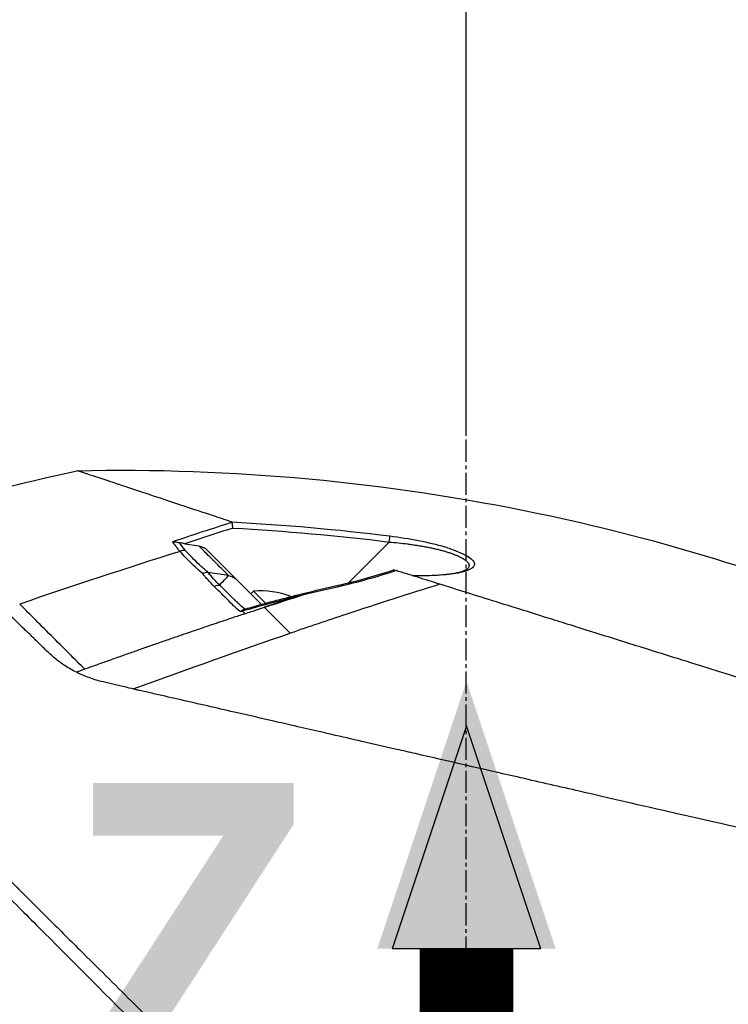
# Model space of a CAD drawing. Header units: millimetres. Extents: x 0 to 5219, y 0 to 2970.
# Tile 50 of 233: x 2013 to 2068, y 984 to 1060. Entities that reach past the tile are written whole.
import ezdxf

# ---------------------------------------------------------------- set-up
doc = ezdxf.new("R2010")
doc.units = ezdxf.units.MM
doc.header["$LTSCALE"] = 0.2
doc.linetypes.add('CENTER2', pattern=[1.125, 0.75, -0.125, 0.125, -0.125])
doc.layers.add('02_Center Line', color=1, linetype='CENTER2')
doc.layers.add('12_Before Rev.Num.', color=5, linetype='Continuous')
doc.styles.add('Rainbow-5.0 Style', font='malgunsl.ttf')
doc.dimstyles.new('Rainbow-5.0 Style', dxfattribs={"dimtxt": 4, "dimasz": 2.5, "dimexe": 1, "dimexo": 1, "dimgap": 1, "dimtad": 1, "dimdsep": 46, "dimtxsty": 'Rainbow-5.0 Style', "dimcen": 0, "dimclrd": 251, "dimclre": 251, "dimclrt": 7, "dimazin": 3, "dimtp": 0.1, "dimtm": 0.1, "dimtfac": 0.61, "dimtmove": 0, "dimatfit": 3, "dimfxl": 1, "dimlwd": -1, "dimlwe": -1, "dimarcsym": 1})
doc.dimstyles.new('Rainbow-5.0 Style$0', dxfattribs={"dimtxt": 4, "dimasz": 3, "dimexe": 2, "dimexo": 1, "dimgap": 0.8, "dimtad": 1, "dimzin": 9, "dimdsep": 46, "dimtxsty": 'Rainbow-5.0 Style', "dimcen": 0, "dimclrd": 251, "dimclre": 251, "dimclrt": 256, "dimadec": 1, "dimazin": 0, "dimtp": 0.1, "dimtm": 0.1, "dimtfac": 0.61, "dimtmove": 0, "dimatfit": 3, "dimfxl": 1, "dimlwd": -1, "dimlwe": -1, "dimarcsym": 1})

# ---------------------------------------------------------------- blocks, each defined once
blk = doc.blocks.new('A$C7b354fd2')
for p, q in [((-9.041, 275.611), (-5.907, 278.745)), ((-21.588, 278.618), (-20.487, 278.463)), ((-21.423, 277.954), (-21.423, 277.954)), ((-20.493, 278.421), (-20.493, 278.421)), ((-19.926, 278.168), (-17.68, 275.921)), ((-20.006, 276.573), (-20.006, 276.573)), ((-19.85, 276.444), (-18.229, 276.191)), ((-15.718, 273.96), (-17.68, 275.921)), ((-18.791, 275.593), (-18.79, 275.593)), ((-16.325, 274.974), (-16.529, 274.77)), ((-16.325, 274.974), (-15.398, 274.048)), ((-9.191, 275.461), (-9.191, 275.461)), ((-2.166, 275.463), (-2.164, 275.462)), ((-16.578, 273.381), (-16.578, 273.381)), ((-15.932, 273.597), (-15.932, 273.597)), ((-15.496, 273.737), (-15.496, 273.737)), ((-15.496, 273.737), (-15.474, 273.715)), ((-18.42, 272.768), (-18.42, 272.768)), ((-28.186, 268.097), (-28.186, 268.098))]:
    blk.add_line(p, q)
for start, end in [(68.0487, 95.39807), (66.36072, 66.36447)]:
    blk.add_arc((-15.751, 268.901), 6.1, start, end)
for centre, major_axis, ratio, start_param, end_param in [((-460.406, -1338.721), (601.573, 1620.944), 0.336673, 0.257981, 0.264677), ((93.567, -68.42), (258.621, -258.621), 0.99863, 2.665433, 2.676035), ((2.849, 276.579), (26.125, -4.849), 0.314226, 3.444314, 3.523202), ((-5.925, 278.727), (0.062, 0.496), 0.032142, 4.753727, 6.070274), ((116.539, -164.868), (438.853, 150.805), 1, 1.542896, 1.570796), ((-21.703, 277.184), (0.743, 0.669), 0.856563, 0.762588, 1.196094), ((-21.004, 277.831), (0.354, 0.354), 0.494925, 4.249897, 4.250389), ((-20.75, 276.163), (0.354, 0.353), 0.8583, 0.475879, 0.483718), ((-20.033, 275.445), (0.354, 0.354), 0.837809, 0.504727, 0.50478), ((-20.033, 275.445), (-0.354, -0.354), 0.258819, 3.675072, 3.675126), ((-18.69, 274.103), (0.354, 0.354), 0.258819, 0.582876, 0.584572), ((-17.046, 273.064), (-0.136, 0.481), 0.049889, 0.339819, 0.663073), ((-26.825, 282.573), (11.394, -11.076), 0.020818, 0.548769, 0.580072), ((6.808, 207.333), (197.675, 65.917), 0.336309, 1.641508, 1.644817)]:
    blk.add_ellipse(centre, major_axis=major_axis, ratio=ratio, start_param=start_param, end_param=end_param)
for points in [[(-42.835, 280.967), (-38.542, 282.173), (-34.212, 283.257), (-29.857, 284.217)], [(-18.019, 280.291), (-13.96, 280.069), (-9.907, 279.719), (-5.861, 279.211)], [(-17.904, 279.814), (-13.898, 279.593), (-9.898, 279.246), (-5.907, 278.745)], [(-22.051, 278.705), (-21.905, 278.507), (-21.742, 278.308), (-21.562, 278.107)], [(-20.251, 276.329), (-20.111, 276.402), (-19.973, 276.436), (-19.851, 276.443)], [(-9.818, 275.43), (-8.387, 275.746), (-6.965, 276.156), (-5.58, 276.604)], [(-5.571, 276.605), (-5.574, 276.605), (-5.577, 276.605), (-5.58, 276.604)], [(0.063, 276.675), (0.063, 276.675), (0.063, 276.675), (0.063, 276.675)], [(-18.935, 275.449), (-18.771, 275.61), (-18.538, 275.85), (-18.233, 276.165)], [(-18.233, 276.165), (-18.233, 276.165), (-18.236, 276.168), (-18.243, 276.175)], [(-18.233, 276.165), (-18.042, 276.135), (-17.858, 276.046), (-17.68, 275.921)], [(-12.51, 274.798), (-11.616, 275.018), (-10.719, 275.228), (-9.82, 275.427)], [(-9.808, 275.319), (-10.707, 275.12), (-11.603, 274.91), (-12.497, 274.689)], [(-9.808, 275.319), (-9.819, 275.388), (-9.823, 275.426), (-9.818, 275.428)], [(-17.018, 273.593), (-15.702, 273.972), (-14.38, 274.33), (-13.053, 274.665)], [(-13.04, 274.556), (-13.859, 274.286), (-14.678, 274.013), (-15.496, 273.737)], [(-12.497, 274.689), (-13.496, 274.371), (-14.49, 274.047), (-15.474, 273.715)], [(-13.052, 274.663), (-13.057, 274.661), (-13.053, 274.624), (-13.04, 274.556)], [(-13.052, 274.663), (-12.872, 274.709), (-12.691, 274.754), (-12.51, 274.798)], [(-13.052, 274.663), (-13.052, 274.663), (-13.052, 274.663), (-13.052, 274.663)], [(-12.511, 274.802), (-12.511, 274.802), (-12.511, 274.802), (-12.511, 274.802)], [(-17.168, 273.439), (-17.223, 273.422), (-17.279, 273.406), (-17.335, 273.389)], [(-17.018, 273.593), (-17.1, 273.569), (-17.153, 273.535), (-17.182, 273.515)], [(-13.51, 271.751), (-14.184, 272.426), (-14.84, 273.081), (-15.474, 273.715)], [(-25.563, 267.478), (-21.32, 269.029), (-17.302, 270.454), (-13.51, 271.751)]]:
    blk.add_open_spline(points, degree=3)
for points, knots in [([(-29.857, 284.217), (-18.014, 284.473), (-6.065, 283.367), (14.131, 279.14), (22.611, 276.602), (30.788, 273.381)], [0, 0, 0, 0, 3.553813, 3.553813, 6.190294, 6.190294, 6.190294, 6.190294]), ([(-18.019, 280.291), (-18.071, 280.308), (-18.528, 280.459), (-19.329, 280.725), (-19.887, 280.909), (-20.608, 281.149), (-21.441, 281.424), (-21.622, 281.484), (-21.8, 281.543), (-21.973, 281.601), (-22.827, 281.884), (-23.586, 282.135), (-24.261, 282.36), (-24.278, 282.365), (-24.295, 282.371), (-24.312, 282.377), (-24.993, 282.603), (-25.615, 282.81), (-26.177, 282.996), (-26.33, 283.047), (-26.478, 283.096), (-26.622, 283.144), (-26.626, 283.146), (-26.987, 283.265), (-27.556, 283.454), (-27.607, 283.471), (-27.658, 283.488), (-27.71, 283.505), (-27.913, 283.572), (-28.125, 283.643), (-28.335, 283.712), (-28.577, 283.793), (-28.739, 283.846), (-28.849, 283.883), (-28.964, 283.921), (-29.023, 283.941), (-29.038, 283.946), (-29.12, 283.973), (-29.198, 283.998), (-29.269, 284.022), (-29.372, 284.056), (-29.462, 284.085), (-29.541, 284.111), (-29.552, 284.114), (-29.567, 284.119), (-29.585, 284.126), (-29.638, 284.143), (-29.721, 284.171), (-29.785, 284.193), (-29.796, 284.196), (-29.807, 284.2), (-29.816, 284.203), (-29.825, 284.206), (-29.832, 284.209), (-29.838, 284.211), (-29.85, 284.215), (-29.856, 284.217), (-29.857, 284.217), (-29.857, 284.217), (-29.857, 284.217), (-29.857, 284.217)], [0, 0, 0, 0, 0.0491532, 0.0491532, 0.0491532, 0.0833333, 0.0833333, 0.0833333, 0.0971125, 0.0971125, 0.0971125, 0.1649409, 0.1649409, 0.1649409, 0.1666667, 0.1666667, 0.1666667, 0.23215, 0.23215, 0.23215, 0.25, 0.25, 0.25, 0.2916667, 0.2916667, 0.2916667, 0.3001192, 0.3001192, 0.3001192, 0.3333333, 0.3333333, 0.3333333, 0.3565948, 0.3565948, 0.3565948, 0.3809524, 0.3809524, 0.3809524, 0.4004648, 0.4004648, 0.4004648, 0.4285714, 0.4285714, 0.4285714, 0.4393599, 0.4393599, 0.4393599, 0.4706594, 0.4706594, 0.4706594, 0.4761905, 0.4761905, 0.4761905, 0.4847596, 0.4847596, 0.4847596, 0.5017347, 0.5017347, 0.5017347, 0.5026262, 0.5026262, 0.5026262, 0.5026262]), ([(-18.019, 280.291), (-18.006, 280.286), (-17.994, 280.281), (-17.979, 280.268), (-17.974, 280.262), (-17.972, 280.253)], [0.00000003, 0.00000003, 0.00000003, 0.00000003, 0.00636331, 0.00636331, 0.01211247, 0.01211247, 0.01211247, 0.01211247]), ([(-17.904, 279.814), (-17.904, 279.815), (-17.904, 279.816), (-17.91, 279.861), (-17.916, 279.905), (-17.928, 279.993), (-17.934, 280.035), (-17.946, 280.113), (-17.952, 280.149), (-17.963, 280.209), (-17.968, 280.234), (-17.972, 280.253)], [-0.05578122, -0.05578122, -0.05578122, -0.05578122, -0.05549131, -0.05549131, -0.04204343, -0.04204343, -0.0278857, -0.0278857, -0.01375246, -0.01375246, -0.00000001, -0.00000001, -0.00000001, -0.00000001]), ([(-22.543, 278.759), (-22.542, 278.759), (-22.54, 278.759), (-22.461, 278.762), (-22.381, 278.759), (-22.218, 278.741), (-22.134, 278.726), (-22.051, 278.705)], [-0.05331463, -0.05331463, -0.05331463, -0.05331463, -0.05288999, -0.05288999, -0.02663491, -0.02663491, 0, 0, 0, 0]), ([(-21.588, 278.618), (-21.671, 278.629), (-21.756, 278.643), (-21.91, 278.672), (-21.982, 278.687), (-22.051, 278.705)], [0.00000001, 0.00000001, 0.00000001, 0.00000001, 0.02523633, 0.02523633, 0.04713053, 0.04713053, 0.04713053, 0.04713053]), ([(-5.907, 278.745), (-5.674, 278.726), (-5.207, 278.682), (-4.627, 278.614), (-4.168, 278.552), (-3.826, 278.502), (-3.489, 278.447), (-3.159, 278.389), (-2.835, 278.326), (-2.519, 278.259), (-2.264, 278.2), (-2.065, 278.151), (-1.921, 278.113), (-1.781, 278.076), (-1.645, 278.037), (-1.508, 277.996), (-1.37, 277.952), (-1.233, 277.907), (-1.09, 277.856), (-0.948, 277.803), (-0.776, 277.735), (-0.606, 277.661), (-0.464, 277.592), (-0.366, 277.541), (-0.262, 277.484), (-0.159, 277.421), (-0.061, 277.352), (0.01, 277.295), (0.071, 277.238), (0.119, 277.184), (0.154, 277.135), (0.179, 277.092), (0.193, 277.059), (0.2, 277.035), (0.205, 277.016), (0.209, 276.996), (0.212, 276.966), (0.211, 276.929), (0.204, 276.885), (0.185, 276.827), (0.144, 276.757), (0.094, 276.703), (0.064, 276.676), (0.063, 276.675)], [0, 0, 0, 0, 0.0700871, 0.1404215, 0.175582, 0.2106885, 0.2457671, 0.2807419, 0.3156096, 0.3503788, 0.3850713, 0.4024014, 0.4197269, 0.4360429, 0.4528758, 0.4702208, 0.4880743, 0.5064337, 0.5252974, 0.5476855, 0.5681597, 0.6034066, 0.6311085, 0.6446829, 0.6598422, 0.6948791, 0.7147592, 0.7362139, 0.7584362, 0.7787374, 0.7971278, 0.8136128, 0.828194, 0.8347708, 0.840871, 0.8495558, 0.8582417, 0.8756192, 0.8930105, 0.9104198, 0.9452952, 0.9802552, 0.9812484, 0.9812484, 0.9812484, 0.9812484]), ([(-5.861, 279.211), (-5.099, 279.115), (-4.368, 278.999), (-3.662, 278.86), (-2.932, 278.716), (-2.265, 278.555), (-1.658, 278.373), (-1.351, 278.281), (-1.067, 278.184), (-0.803, 278.082), (-0.542, 277.98), (-0.312, 277.877), (-0.113, 277.772), (0.087, 277.666), (0.249, 277.561), (0.37, 277.459), (0.495, 277.354), (0.574, 277.254), (0.606, 277.159), (0.638, 277.066), (0.627, 276.976), (0.573, 276.891), (0.522, 276.81), (0.433, 276.733), (0.303, 276.662), (0.181, 276.594), (0.024, 276.531), (-0.167, 276.475), (-0.351, 276.421), (-0.563, 276.373), (-0.803, 276.333), (-1.256, 276.257), (-1.798, 276.204), (-2.431, 276.176), (-2.94, 276.153), (-3.497, 276.147), (-4.102, 276.159)], [0, 0, 0, 0, 0.125, 0.125, 0.125, 0.25, 0.25, 0.25, 0.3125, 0.3125, 0.3125, 0.375, 0.375, 0.375, 0.4375, 0.4375, 0.4375, 0.5, 0.5, 0.5, 0.5625, 0.5625, 0.5625, 0.625, 0.625, 0.625, 0.6875, 0.6875, 0.6875, 0.75, 0.75, 0.75, 0.875, 0.875, 0.875, 0.982856, 0.982856, 0.982856, 0.982856]), ([(-20.251, 276.329), (-20.715, 276.726), (-21.15, 277.148), (-21.526, 277.543), (-21.685, 277.709), (-21.833, 277.87), (-21.965, 278.021)], [0, 0, 0, 0, 0.7037836, 0.7037836, 0.7037836, 1, 1, 1, 1]), ([(-19.859, 276.45), (-20.066, 276.626), (-20.473, 276.994), (-21.045, 277.549), (-21.396, 277.921), (-21.562, 278.107)], [0.0018671, 0.0018671, 0.0018671, 0.0018671, 0.1455655, 0.2911132, 0.436691, 0.436691, 0.436691, 0.436691]), ([(-18.265, 276.197), (-18.294, 276.225), (-18.341, 276.272), (-18.406, 276.337), (-18.592, 276.522), (-18.928, 276.857), (-19.394, 277.321), (-19.452, 277.379), (-19.507, 277.434), (-19.56, 277.487), (-19.901, 277.827), (-20.141, 278.068), (-20.294, 278.221), (-20.407, 278.334), (-20.473, 278.4), (-20.492, 278.42)], [-0.9173114, -0.9173114, -0.9173114, -0.9173114, -0.8087165, -0.8087165, -0.8087165, -0.5, -0.5, -0.5, -0.459096, -0.459096, -0.459096, -0.1967319, -0.1967319, -0.1967319, -0.0034173, -0.0034173, -0.0034173, -0.0034173]), ([(-19.926, 278.168), (-20.013, 278.23), (-20.107, 278.288), (-20.304, 278.378), (-20.385, 278.4), (-20.443, 278.412)], [-0.027926, -0.027926, -0.027926, -0.027926, -0.01670544, -0.01670544, -0.00525367, -0.00525367, -0.00525367, -0.00525367]), ([(-18.938, 275.452), (-19.078, 275.59), (-19.31, 275.83), (-19.611, 276.168), (-19.686, 276.254), (-19.767, 276.346), (-19.851, 276.443)], [0.0054181, 0.0054181, 0.0054181, 0.0054181, 0.7995408, 0.7995408, 0.7995408, 1, 1, 1, 1]), ([(-5.377, 276.554), (-6.155, 276.3), (-6.89, 276.076), (-7.573, 275.884), (-8.34, 275.667), (-9.088, 275.478), (-9.808, 275.319)], [0, 0, 0, 0, 0.5, 0.5, 0.5, 1, 1, 1, 1]), ([(-5.571, 276.605), (-5.565, 276.605), (-5.556, 276.603), (-5.531, 276.598), (-5.516, 276.594), (-5.464, 276.58), (-5.422, 276.568), (-5.377, 276.554)], [-0.03323474, -0.03323474, -0.03323474, -0.03323474, -0.02493702, -0.02493702, -0.016586, -0.016586, -0.00000027, -0.00000027, -0.00000027, -0.00000027]), ([(-2.023, 275.508), (-2.594, 275.687), (-3.16, 275.865), (-4.278, 276.214), (-4.831, 276.386), (-5.377, 276.554)], [-0.4021179, -0.4021179, -0.4021179, -0.4021179, -0.2010493, -0.2010493, -0.000001, -0.000001, -0.000001, -0.000001]), ([(-4.183, 276.184), (-3.327, 276.167), (-2.515, 276.186), (-1.477, 276.275), (-1.156, 276.316), (-0.651, 276.407), (-0.451, 276.455), (-0.096, 276.571), (0.035, 276.649), (0.064, 276.675)], [0.0340098, 0.0340098, 0.0340098, 0.0340098, 0.3151369, 0.3151369, 0.4567925, 0.4567925, 0.5723588, 0.5723588, 0.7157852, 0.7157852, 0.7157852, 0.7157852]), ([(-19.347, 275.342), (-19.507, 275.506), (-19.662, 275.671), (-19.81, 275.836), (-19.885, 275.918), (-19.958, 276.001), (-20.03, 276.084), (-20.048, 276.104), (-20.084, 276.146), (-20.138, 276.208), (-20.182, 276.26), (-20.22, 276.3), (-20.251, 276.329)], [0, 0, 0, 0, 0.5, 0.5, 0.5, 0.75, 0.75, 0.75, 0.875, 0.875, 0.875, 1, 1, 1, 1]), ([(-57.448, 275.436), (-57.45, 275.439), (-57.414, 275.402), (-57.34, 275.327), (-57.303, 275.289), (-57.256, 275.242), (-57.201, 275.186), (-57.145, 275.13), (-57.08, 275.064), (-57.007, 274.989), (-56.859, 274.84), (-56.676, 274.654), (-56.458, 274.433), (-56.349, 274.322), (-56.231, 274.203), (-56.105, 274.074), (-55.978, 273.946), (-55.844, 273.81), (-55.701, 273.665), (-55.696, 273.661), (-55.692, 273.656), (-55.688, 273.652), (-55.4, 273.36), (-55.077, 273.033), (-54.721, 272.672), (-54.543, 272.492), (-54.356, 272.303), (-54.163, 272.106), (-53.969, 271.91), (-53.767, 271.706), (-53.558, 271.494), (-53.141, 271.071), (-52.693, 270.618), (-52.218, 270.137), (-51.757, 269.67), (-51.27, 269.178), (-50.76, 268.662), (-50.743, 268.645), (-50.727, 268.628), (-50.71, 268.611), (-49.667, 267.556), (-48.526, 266.402), (-47.302, 265.166), (-46.691, 264.549), (-46.059, 263.911), (-45.408, 263.255), (-44.756, 262.598), (-44.085, 261.922), (-43.397, 261.23), (-42.704, 260.533), (-41.994, 259.819), (-41.267, 259.088), (-40.541, 258.357), (-39.798, 257.61), (-39.042, 256.848), (-38.286, 256.087), (-37.517, 255.313), (-36.734, 254.526), (-35.951, 253.74), (-35.154, 252.941), (-34.346, 252.133), (-34.29, 252.077), (-34.234, 252.021), (-34.178, 251.965), (-33.419, 251.207), (-32.65, 250.442), (-31.873, 249.67), (-31.04, 248.843), (-30.197, 248.005), (-29.345, 247.158), (-28.065, 245.888), (-26.764, 244.596), (-25.441, 243.283), (-25.001, 242.847), (-24.56, 242.408), (-24.116, 241.968), (-23.892, 241.745), (-23.667, 241.522), (-23.442, 241.299), (-22.771, 240.634), (-22.096, 239.965), (-21.418, 239.292), (-20.061, 237.946), (-18.689, 236.586), (-17.303, 235.212), (-15.917, 233.838), (-14.516, 232.449), (-13.101, 231.048), (-13.014, 230.961), (-12.927, 230.875), (-12.84, 230.789), (-9.146, 227.129), (-5.376, 223.398), (-1.565, 219.626), (-1.471, 219.533), (-1.377, 219.44), (-1.283, 219.347), (-0.323, 218.396), (0.641, 217.444), (1.61, 216.487), (2.58, 215.53), (3.555, 214.569), (4.529, 213.609), (6.477, 211.689), (8.423, 209.772), (10.364, 207.855), (10.447, 207.773), (10.53, 207.69), (10.614, 207.608), (12.57, 205.675), (14.522, 203.745), (16.472, 201.814), (17.446, 200.849), (18.42, 199.883), (19.392, 198.918), (20.364, 197.953), (21.334, 196.987), (22.299, 196.026), (22.359, 195.966), (22.42, 195.906), (22.48, 195.845), (24.404, 193.927), (26.317, 192.02), (28.215, 190.126), (29.165, 189.179), (30.11, 188.236), (31.051, 187.297), (31.992, 186.357), (32.927, 185.423), (33.858, 184.493), (33.904, 184.447), (33.95, 184.401), (33.997, 184.354), (35.877, 182.476), (37.739, 180.613), (39.572, 178.778), (41.405, 176.943), (43.209, 175.135), (44.981, 173.357), (45.868, 172.468), (46.746, 171.586), (47.618, 170.711), (48.489, 169.837), (49.353, 168.969), (50.206, 168.111), (51.059, 167.254), (51.902, 166.406), (52.734, 165.569), (53.566, 164.732), (54.386, 163.906), (55.195, 163.092), (55.213, 163.073), (55.231, 163.055), (55.25, 163.037), (56.059, 162.221), (56.857, 161.417), (57.643, 160.624), (58.429, 159.831), (59.204, 159.05), (59.963, 158.284), (60.722, 157.518), (61.465, 156.766), (62.193, 156.031), (63.647, 154.561), (65.037, 153.155), (66.355, 151.821), (66.684, 151.487), (67.009, 151.158), (67.329, 150.834), (67.649, 150.511), (67.963, 150.192), (68.272, 149.879), (69.507, 148.628), (70.657, 147.461), (71.713, 146.39), (71.715, 146.387), (71.718, 146.385), (71.72, 146.382), (72.248, 145.847), (72.749, 145.337), (73.223, 144.856), (73.697, 144.375), (74.142, 143.922), (74.559, 143.499), (74.976, 143.075), (75.363, 142.681), (75.718, 142.32), (76.073, 141.96), (76.395, 141.632), (76.682, 141.34), (76.97, 141.047), (77.224, 140.787), (77.444, 140.564), (77.554, 140.452), (77.655, 140.349), (77.747, 140.255), (77.839, 140.162), (77.921, 140.077), (77.995, 140.002), (78.143, 139.852), (78.254, 139.738), (78.328, 139.663), (78.402, 139.587), (78.439, 139.55), (78.436, 139.552)], [0, 0, 0, 0, 0.0041991, 0.0041991, 0.0041991, 0.0062987, 0.0062987, 0.0062987, 0.0083983, 0.0083983, 0.0083983, 0.0125974, 0.0125974, 0.0125974, 0.014697, 0.014697, 0.014697, 0.0167965, 0.0167965, 0.0167965, 0.0168599, 0.0168599, 0.0168599, 0.0210764, 0.0210764, 0.0210764, 0.0231847, 0.0231847, 0.0231847, 0.025293, 0.025293, 0.025293, 0.0295096, 0.0295096, 0.0295096, 0.0335924, 0.0335924, 0.0335924, 0.0337261, 0.0337261, 0.0337261, 0.0420526, 0.0420526, 0.0420526, 0.0462159, 0.0462159, 0.0462159, 0.0503791, 0.0503791, 0.0503791, 0.0545745, 0.0545745, 0.0545745, 0.0587698, 0.0587698, 0.0587698, 0.0629602, 0.0629602, 0.0629602, 0.0671505, 0.0671505, 0.0671505, 0.0674414, 0.0674414, 0.0674414, 0.0713694, 0.0713694, 0.0713694, 0.0755743, 0.0755743, 0.0755743, 0.0818817, 0.0818817, 0.0818817, 0.0839768, 0.0839768, 0.0839768, 0.0850355, 0.0850355, 0.0850355, 0.0881892, 0.0881892, 0.0881892, 0.0944966, 0.0944966, 0.0944966, 0.1008041, 0.1008041, 0.1008041, 0.1011921, 0.1011921, 0.1011921, 0.1176445, 0.1176445, 0.1176445, 0.1180502, 0.1180502, 0.1180502, 0.1221943, 0.1221943, 0.1221943, 0.1263384, 0.1263384, 0.1263384, 0.1346266, 0.1346266, 0.1346266, 0.1349824, 0.1349824, 0.1349824, 0.143338, 0.143338, 0.143338, 0.1475158, 0.1475158, 0.1475158, 0.1516936, 0.1516936, 0.1516936, 0.1519551, 0.1519551, 0.1519551, 0.160293, 0.160293, 0.160293, 0.164462, 0.164462, 0.164462, 0.168631, 0.168631, 0.168631, 0.1688379, 0.1688379, 0.1688379, 0.1772635, 0.1772635, 0.1772635, 0.1856891, 0.1856891, 0.1856891, 0.1899019, 0.1899019, 0.1899019, 0.1941147, 0.1941147, 0.1941147, 0.1983275, 0.1983275, 0.1983275, 0.2025403, 0.2025403, 0.2025403, 0.2026348, 0.2026348, 0.2026348, 0.206856, 0.206856, 0.206856, 0.2110771, 0.2110771, 0.2110771, 0.2152983, 0.2152983, 0.2152983, 0.2237405, 0.2237405, 0.2237405, 0.2258511, 0.2258511, 0.2258511, 0.2279617, 0.2279617, 0.2279617, 0.2364039, 0.2364039, 0.2364039, 0.2364237, 0.2364237, 0.2364237, 0.240644, 0.240644, 0.240644, 0.2448644, 0.2448644, 0.2448644, 0.2490847, 0.2490847, 0.2490847, 0.253305, 0.253305, 0.253305, 0.2575358, 0.2575358, 0.2575358, 0.2596491, 0.2596491, 0.2596491, 0.2617623, 0.2617623, 0.2617623, 0.2659889, 0.2659889, 0.2659889, 0.2702154, 0.2702154, 0.2702154, 0.2702154]), ([(-19.347, 275.342), (-19.336, 275.347), (-19.326, 275.352), (-19.315, 275.357), (-19.159, 275.427), (-19.029, 275.444), (-18.941, 275.446), (-18.939, 275.446), (-18.937, 275.446), (-18.935, 275.449)], [0.0000009, 0.0000009, 0.0000009, 0.0000009, 0.0601128, 0.0601128, 0.0601128, 0.9797341, 0.9797341, 0.9797341, 1, 1, 1, 1]), ([(-17.335, 273.389), (-17.518, 273.546), (-17.7, 273.713), (-17.881, 273.889), (-17.989, 273.994), (-18.154, 274.158), (-18.382, 274.385), (-18.572, 274.573), (-18.89, 274.894), (-19.347, 275.342)], [0, 0, 0, 0, 0.25, 0.25, 0.25, 0.5, 0.5, 0.5, 1, 1, 1, 1]), ([(-17.003, 273.597), (-17.188, 273.752), (-17.361, 273.91), (-17.528, 274.068), (-17.532, 274.071), (-17.573, 274.111), (-17.65, 274.186), (-17.687, 274.222), (-17.727, 274.261), (-17.77, 274.304), (-17.796, 274.329), (-17.866, 274.398), (-17.979, 274.51), (-17.988, 274.519), (-17.997, 274.528), (-18.007, 274.537), (-18.467, 274.991), (-18.769, 275.288), (-18.935, 275.449)], [0.0000755, 0.0000755, 0.0000755, 0.0000755, 0.25, 0.25, 0.25, 0.3125, 0.3125, 0.3125, 0.375, 0.375, 0.375, 0.4908048, 0.4908048, 0.4908048, 0.5, 0.5, 0.5, 1, 1, 1, 1]), ([(-2.023, 275.508), (-4.426, 274.764), (-6.832, 273.989), (-9.237, 273.191), (-10.662, 272.718), (-12.087, 272.238), (-13.51, 271.751)], [-1, -1, -1, -1, -0.372062, -0.372062, -0.372062, 0, 0, 0, 0]), ([(70.135, 252.922), (70.136, 252.921), (70.135, 252.922), (70.018, 252.959), (69.98, 252.971), (69.934, 252.985), (69.883, 253.001), (69.819, 253.021), (69.746, 253.044), (69.667, 253.069), (69.604, 253.088), (69.456, 253.135), (69.107, 253.244), (68.839, 253.327), (68.575, 253.41), (68.36, 253.477), (68.349, 253.481), (68.338, 253.484), (68.328, 253.487), (67.702, 253.683), (67.005, 253.901), (66.334, 254.111), (66.321, 254.115), (65.953, 254.231), (65.063, 254.509), (65.059, 254.51), (65.055, 254.512), (65.051, 254.513), (64.261, 254.76), (63.732, 254.926), (63.588, 254.971), (62.584, 255.285), (61.472, 255.633), (60.258, 256.013), (60.231, 256.022), (60.203, 256.03), (60.176, 256.039), (60.071, 256.071), (59.303, 256.312), (57.655, 256.828), (57.219, 256.964), (56.72, 257.12), (56.149, 257.299), (55.373, 257.542), (54.671, 257.762), (54.063, 257.952), (52.696, 258.38), (51.814, 258.656), (51.52, 258.748), (50.225, 259.153), (49.125, 259.497), (48.271, 259.765), (47.351, 260.053), (46.717, 260.251), (46.395, 260.352), (44.845, 260.837), (43.555, 261.24), (42.58, 261.546), (41.792, 261.792), (41.208, 261.975), (40.842, 262.09), (40.264, 262.27), (39.301, 262.572), (37.923, 263.003), (37.169, 263.239), (36.515, 263.444), (35.966, 263.616), (35.566, 263.741), (35.222, 263.849), (34.936, 263.938), (34.282, 264.143), (33.275, 264.458), (31.898, 264.889), (30.142, 265.439), (29.104, 265.764), (28.818, 265.853), (28.769, 265.868), (28.72, 265.884), (28.671, 265.899), (26.641, 266.535), (24.587, 267.177), (22.528, 267.822), (22.159, 267.937), (21.723, 268.074), (21.219, 268.231), (20.674, 268.402), (20.051, 268.597), (19.349, 268.817), (17.558, 269.377), (16.507, 269.706), (16.192, 269.805), (15.374, 270.061), (14.556, 270.317), (13.742, 270.572), (12.471, 270.969), (11.208, 271.365), (9.954, 271.757), (8.59, 272.184), (7.398, 272.558), (6.372, 272.878), (5.374, 273.19), (4.534, 273.453), (3.845, 273.669), (2.141, 274.201), (0.639, 274.672), (-0.675, 275.084), (-1.149, 275.233), (-1.598, 275.374), (-2.023, 275.508)], [-1, -1, -1, -1, -0.96875, -0.96875, -0.96875, -0.9547937, -0.9547937, -0.9547937, -0.9375, -0.9375, -0.9375, -0.90625, -0.90625, -0.90625, -0.875, -0.875, -0.875, -0.8739463, -0.8739463, -0.8739463, -0.8125, -0.8125, -0.8125, -0.7813822, -0.7813822, -0.7813822, -0.78125, -0.78125, -0.78125, -0.75, -0.75, -0.75, -0.6888795, -0.6888795, -0.6888795, -0.6875, -0.6875, -0.6875, -0.6380723, -0.6380723, -0.6380723, -0.625, -0.625, -0.625, -0.6057577, -0.6057577, -0.6057577, -0.5625, -0.5625, -0.5625, -0.5324119, -0.5324119, -0.5324119, -0.5, -0.5, -0.5, -0.4654336, -0.4654336, -0.4654336, -0.4375, -0.4375, -0.4375, -0.40625, -0.40625, -0.40625, -0.3881699, -0.3881699, -0.3881699, -0.375, -0.375, -0.375, -0.34375, -0.34375, -0.34375, -0.3125, -0.3125, -0.3125, -0.3110249, -0.3110249, -0.3110249, -0.25, -0.25, -0.25, -0.2349777, -0.2349777, -0.2349777, -0.21875, -0.21875, -0.21875, -0.1875, -0.1875, -0.1875, -0.1630802, -0.1630802, -0.1630802, -0.125, -0.125, -0.125, -0.0933033, -0.0933033, -0.0933033, -0.0625, -0.0625, -0.0625, -0.0165509, -0.0165509, -0.0165509, 0, 0, 0, 0]), ([(-13.042, 274.555), (-13.735, 274.382), (-14.523, 274.176), (-15.404, 273.935), (-15.935, 273.79), (-16.523, 273.625), (-17.168, 273.439)], [0.0004858, 0.0004858, 0.0004858, 0.0004858, 0.5714286, 0.5714286, 0.5714286, 0.9999999, 0.9999999, 0.9999999, 0.9999999]), ([(-12.497, 274.689), (-12.497, 274.689), (-12.588, 274.667), (-12.769, 274.622), (-12.909, 274.587), (-13, 274.565), (-13.04, 274.556)], [-0.9999992, -0.9999992, -0.9999992, -0.9999992, -0.5, -0.5, -0.5, -0.0000001, -0.0000001, -0.0000001, -0.0000001]), ([(-12.511, 274.802), (-12.517, 274.803), (-12.507, 274.745), (-12.501, 274.711), (-12.499, 274.703), (-12.498, 274.695), (-12.497, 274.689)], [-0.4892282, -0.4892282, -0.4892282, -0.4892282, -0.0981164, -0.0981164, -0.0981164, 0, 0, 0, 0]), ([(-57.448, 273.836), (-57.455, 273.836), (-57.154, 273.538), (-56.006, 272.386), (-55.18, 271.555), (-51.975, 268.359), (-48.95, 265.348), (-43.006, 259.4), (-40.393, 256.784), (-36.535, 252.924), (-35.434, 251.822), (-33.818, 250.207), (-33.32, 249.709), (-30.418, 246.806), (-27.927, 244.313), (-21.31, 237.694), (-17.067, 233.454), (-10.419, 226.806), (-8.065, 224.453), (-4.64, 221.025), (-3.582, 219.965), (-1.765, 218.144), (-1.005, 217.383), (0.063, 216.316), (0.368, 216.011), (0.955, 215.428), (1.236, 215.149), (1.518, 214.87)], [-12.224149, -12.224149, -12.224149, -12.224149, -11.037359, -11.037359, -9.877095, -9.877095, -7.592298, -7.592298, -6.07984, -6.07984, -5.495393, -5.495393, -5.239423, -5.239423, -4.019638, -4.019638, -2.082992, -2.082992, -1.043435, -1.043435, -0.581051, -0.581051, -0.251822, -0.251822, -0.120605, -0.120605, -0.000021, -0.000021, -0.000021, -0.000021]), ([(-29.919, 268.755), (-30.224, 268.903), (-30.522, 269.075), (-30.804, 269.264), (-31.048, 269.427), (-31.295, 269.611), (-31.542, 269.815), (-31.554, 269.826), (-31.567, 269.836), (-31.579, 269.847), (-31.795, 270.027), (-32.028, 270.237), (-32.278, 270.475), (-32.421, 270.612), (-32.641, 270.828), (-32.934, 271.121), (-32.95, 271.136), (-32.965, 271.152), (-32.981, 271.168), (-33.142, 271.327), (-33.345, 271.525), (-33.587, 271.756), (-33.955, 272.108), (-34.163, 272.307), (-34.234, 272.376), (-34.271, 272.412), (-34.311, 272.45), (-34.352, 272.491), (-34.412, 272.551), (-34.477, 272.616), (-34.546, 272.685), (-34.571, 272.711), (-34.677, 272.819), (-34.847, 272.992), (-35.105, 273.256), (-35.296, 273.445), (-35.441, 273.579)], [-1, -1, -1, -1, -0.875, -0.875, -0.875, -0.756037, -0.756037, -0.756037, -0.75, -0.75, -0.75, -0.625, -0.625, -0.625, -0.5, -0.5, -0.5, -0.4885486, -0.4885486, -0.4885486, -0.375, -0.375, -0.375, -0.25, -0.25, -0.25, -0.2247748, -0.2247748, -0.2247748, -0.1875, -0.1875, -0.1875, -0.125, -0.125, -0.125, -0.0000001, -0.0000001, -0.0000001, -0.0000001]), ([(-29.271, 268.989), (-29.622, 269.341), (-30.036, 269.755), (-30.478, 270.196), (-30.919, 270.638), (-31.388, 271.107), (-31.85, 271.569), (-32.312, 272.031), (-32.768, 272.486), (-33.182, 272.9), (-33.596, 273.315), (-33.969, 273.687), (-34.266, 273.985)], [-1, -1, -1, -1, -0.75, -0.75, -0.75, -0.5, -0.5, -0.5, -0.25, -0.25, -0.25, 0, 0, 0, 0]), ([(-17.335, 273.389), (-17.334, 273.39), (-17.334, 273.39), (-17.334, 273.39), (-17.334, 273.39), (-17.333, 273.392), (-17.323, 273.401), (-17.297, 273.426), (-17.281, 273.439), (-17.239, 273.475), (-17.211, 273.495), (-17.183, 273.515)], [-0.02607453, -0.02607453, -0.02607453, -0.02607453, -0.02588318, -0.02588318, -0.02566998, -0.02566998, -0.02001131, -0.02001131, -0.01284706, -0.01284706, -0.00003847, -0.00003847, -0.00003847, -0.00003847]), ([(-16.983, 273.247), (-16.637, 273.361), (-16.341, 273.459), (-16.094, 273.541), (-15.892, 273.607), (-15.693, 273.673), (-15.496, 273.737)], [-1, -1, -1, -1, -0.4, -0.4, -0.4, -0.0000001, -0.0000001, -0.0000001, -0.0000001]), ([(-16.983, 273.247), (-17.034, 273.23), (-17.086, 273.213), (-17.137, 273.196), (-17.443, 273.094), (-17.751, 272.992), (-18.006, 272.907), (-18.26, 272.822), (-18.461, 272.754), (-18.684, 272.679), (-18.796, 272.642), (-18.914, 272.602), (-19.029, 272.563), (-19.144, 272.525), (-19.256, 272.487), (-19.369, 272.448), (-19.482, 272.41), (-19.596, 272.372), (-19.71, 272.333), (-19.88, 272.276), (-20.05, 272.218), (-20.22, 272.16), (-20.389, 272.102), (-20.559, 272.045), (-20.729, 271.987), (-20.899, 271.929), (-21.069, 271.871), (-21.239, 271.813), (-21.38, 271.764), (-21.521, 271.716), (-21.662, 271.667), (-21.803, 271.619), (-21.945, 271.57), (-22.086, 271.522), (-22.227, 271.473), (-22.368, 271.424), (-22.509, 271.375), (-22.664, 271.322), (-22.819, 271.268), (-22.974, 271.215), (-23.129, 271.161), (-23.284, 271.107), (-23.439, 271.053), (-23.594, 270.999), (-23.749, 270.945), (-23.904, 270.891), (-24.052, 270.84), (-24.199, 270.788), (-24.347, 270.737), (-24.494, 270.685), (-24.642, 270.633), (-24.789, 270.582), (-24.937, 270.53), (-25.084, 270.478), (-25.232, 270.426), (-25.383, 270.373), (-25.534, 270.32), (-25.684, 270.267), (-25.835, 270.214), (-25.986, 270.161), (-26.137, 270.107), (-26.287, 270.054), (-26.438, 270.001), (-26.589, 269.947), (-26.738, 269.894), (-26.886, 269.842), (-27.035, 269.789), (-27.184, 269.736), (-27.332, 269.683), (-27.481, 269.63), (-27.63, 269.577), (-27.778, 269.524), (-27.927, 269.471), (-28.076, 269.418), (-28.226, 269.364), (-28.375, 269.311), (-28.524, 269.257), (-28.674, 269.204), (-28.823, 269.15), (-28.972, 269.097), (-29.121, 269.043), (-29.271, 268.989)], [-1, -1, -1, -1, -0.990568, -0.990568, -0.990568, -0.934235, -0.934235, -0.934235, -0.877903, -0.877903, -0.877903, -0.849736, -0.849736, -0.849736, -0.82157, -0.82157, -0.82157, -0.793404, -0.793404, -0.793404, -0.75124, -0.75124, -0.75124, -0.709076, -0.709076, -0.709076, -0.666913, -0.666913, -0.666913, -0.631829, -0.631829, -0.631829, -0.596745, -0.596745, -0.596745, -0.561662, -0.561662, -0.561662, -0.523115, -0.523115, -0.523115, -0.484569, -0.484569, -0.484569, -0.446022, -0.446022, -0.446022, -0.409281, -0.409281, -0.409281, -0.372539, -0.372539, -0.372539, -0.335798, -0.335798, -0.335798, -0.298224, -0.298224, -0.298224, -0.26065, -0.26065, -0.26065, -0.223076, -0.223076, -0.223076, -0.185986, -0.185986, -0.185986, -0.148895, -0.148895, -0.148895, -0.111804, -0.111804, -0.111804, -0.074536, -0.074536, -0.074536, -0.037268, -0.037268, -0.037268, 0, 0, 0, 0]), ([(-25.563, 267.478), (-25.854, 267.545), (-26.635, 267.727), (-27.872, 268.018), (-28.227, 268.102), (-28.587, 268.21), (-28.948, 268.343), (-29.252, 268.456), (-29.577, 268.593), (-29.919, 268.755)], [-1, -1, -1, -1, -0.5, -0.5, -0.5, -0.25, -0.25, -0.25, 0, 0, 0, 0]), ([(74.665, 244.514), (74.664, 244.516), (74.681, 244.511), (74.22, 244.616), (73.955, 244.677), (73.371, 244.811), (73.099, 244.873), (72.377, 245.038), (71.898, 245.148), (71.042, 245.344), (70.708, 245.421), (70.165, 245.545), (69.97, 245.589), (68.696, 245.88), (67.452, 246.166), (64.186, 246.916), (62.043, 247.406), (59.331, 248.026), (59.007, 248.1), (55.963, 248.795), (52.958, 249.486), (49.365, 250.311), (48.959, 250.404), (48.166, 250.586), (47.774, 250.675), (47.176, 250.813), (46.967, 250.861), (45.98, 251.089), (45.136, 251.279), (43.857, 251.572), (43.421, 251.673), (41.789, 252.048), (40.599, 252.32), (38.126, 252.888), (36.8, 253.196), (34.874, 253.635), (34.301, 253.765), (31.941, 254.3), (30.176, 254.709), (28.147, 255.17), (27.913, 255.223), (27.182, 255.39), (26.687, 255.503), (25.836, 255.697), (25.468, 255.78), (23.067, 256.329), (20.011, 257.05), (16.003, 257.948), (15.817, 257.99), (12.883, 258.649), (10.35, 259.249), (6.91, 260.038), (5.398, 260.383), (1.254, 261.331), (-1.355, 261.93), (-4.385, 262.625), (-4.865, 262.735), (-6.237, 263.049), (-7.126, 263.252), (-8.781, 263.631), (-9.555, 263.808), (-10.651, 264.061), (-10.986, 264.138), (-11.92, 264.352), (-12.543, 264.493), (-13.711, 264.761), (-14.25, 264.885), (-15.714, 265.222), (-16.641, 265.432), (-18.935, 265.957), (-20.302, 266.272), (-22.294, 266.727), (-22.954, 266.879), (-23.939, 267.104), (-24.266, 267.179), (-24.754, 267.291), (-24.916, 267.329), (-25.159, 267.385), (-25.24, 267.403), (-25.362, 267.431), (-25.402, 267.44), (-25.499, 267.463), (-25.542, 267.473), (-25.563, 267.478)], [0.000004, 0.000004, 0.000004, 0.000004, 0.139875, 0.139875, 0.227512, 0.227512, 0.285894, 0.285894, 0.363713, 0.363713, 0.408155, 0.408155, 0.431826, 0.431826, 0.55804, 0.55804, 0.726318, 0.726318, 0.748791, 0.748791, 0.934846, 0.934846, 0.958293, 0.958293, 0.980317, 0.980317, 0.992046, 0.992046, 1.035571, 1.035571, 1.057896, 1.057896, 1.118512, 1.118512, 1.185121, 1.185121, 1.212956, 1.212956, 1.299325, 1.299325, 1.310275, 1.310275, 1.333714, 1.333714, 1.350359, 1.350359, 1.438721, 1.438721, 1.44302, 1.44302, 1.506527, 1.506527, 1.556602, 1.556602, 1.644538, 1.644538, 1.661123, 1.661123, 1.692259, 1.692259, 1.719331, 1.719331, 1.731162, 1.731162, 1.752878, 1.752878, 1.771547, 1.771547, 1.804434, 1.804434, 1.853817, 1.853817, 1.878775, 1.878775, 1.891253, 1.891253, 1.897493, 1.897493, 1.900613, 1.900613, 1.902173, 1.902173, 1.904354, 1.904354, 1.904354, 1.904354])]:
    blk.add_open_spline(points, degree=3, knots=knots)
at = {"layer": '02_Center Line', "ltscale": 11.288275}
blk.add_line((0, -22.421), (0, 315.514), dxfattribs=at)
blk = doc.blocks.new('*D112')
at = {"color": 251, "linetype": 'ByBlock', "transparency": 16777216}
for p, q in [((1859.958, 1027.889), (1859.958, 1154.899)), ((2047.458, 1027.889), (2047.458, 1154.899)), ((2032.458, 1144.899), (1874.958, 1144.899))]:
    blk.add_line(p, q, dxfattribs=at)
at = {"color": 251, "transparency": 16777216}
for points in [[(1874.958, 1147.399), (1874.958, 1142.399), (1859.958, 1144.899)], [(2032.458, 1147.399), (2032.458, 1142.399), (2047.458, 1144.899)]]:
    blk.add_solid(points, dxfattribs=at)
at = {"layer": 'Defpoints', "color": 0, "transparency": 16777216}
for p in [(1859.958, 1144.899), (1859.958, 1022.889), (2047.458, 1022.889)]:
    blk.add_point(p, dxfattribs=at)
at = {"transparency": 16777216, "insert": (1953.708, 1159.301), "char_height": 20, "attachment_point": 5, "style": 'Rainbow-5.0 Style'}
blk.add_mtext('187.5', dxfattribs=at)
blk = doc.blocks.new('*D116')
at = {"color": 251, "linetype": 'ByBlock', "transparency": 16777216}
for p, q in [((2040.534, 1550.596), (2210.646, 1550.596)), ((2200.646, 952.896), (2200.646, 1535.596)), ((2131.073, 937.896), (2210.646, 937.896))]:
    blk.add_line(p, q, dxfattribs=at)
at = {"color": 251, "transparency": 16777216}
for points in [[(2198.146, 1535.596), (2203.146, 1535.596), (2200.646, 1550.596)], [(2198.146, 952.896), (2203.146, 952.896), (2200.646, 937.896)]]:
    blk.add_solid(points, dxfattribs=at)
at = {"layer": 'Defpoints', "color": 0, "transparency": 16777216}
for p in [(2035.534, 1550.596), (2200.646, 1550.596), (2126.073, 937.896)]:
    blk.add_point(p, dxfattribs=at)
at = {"transparency": 16777216, "insert": (2186.251, 1244.246), "char_height": 20, "attachment_point": 5, "rotation": 90, "style": 'Rainbow-5.0 Style'}
blk.add_mtext('612.7', dxfattribs=at)
blk = doc.blocks.new('*D119')
at = {"color": 251, "linetype": 'ByBlock', "transparency": 16777216}
for p, q in [((1955.2, 2237.896), (2279.944, 2237.896)), ((2269.944, 952.896), (2269.944, 2222.896)), ((2131.073, 937.896), (2279.944, 937.896))]:
    blk.add_line(p, q, dxfattribs=at)
at = {"color": 251, "transparency": 16777216}
for points in [[(2267.444, 2222.896), (2272.444, 2222.896), (2269.944, 2237.896)], [(2267.444, 952.896), (2272.444, 952.896), (2269.944, 937.896)]]:
    blk.add_solid(points, dxfattribs=at)
at = {"layer": 'Defpoints', "color": 0, "transparency": 16777216}
for p in [(1950.2, 2237.896), (2269.944, 2237.896), (2126.073, 937.896)]:
    blk.add_point(p, dxfattribs=at)
at = {"transparency": 16777216, "insert": (2255.543, 1587.896), "char_height": 20, "attachment_point": 5, "rotation": 90, "style": 'Rainbow-5.0 Style'}
blk.add_mtext('1300', dxfattribs=at)
blk = doc.blocks.new('A$Ceda57245')
at = {"layer": '12_Before Rev.Num.'}
blk.add_hatch(color=256, dxfattribs=at).paths.add_polyline_path([(0, 49.156), (-4.752, 34.9), (4.752, 34.9)])
for p, q in [((0, 46.78), (-3.96, 34.9)), ((3.96, 34.9), (0, 46.78)), ((3.96, 34.9), (-3.96, 34.9))]:
    blk.add_line(p, q, dxfattribs=at)
at = {"layer": '12_Before Rev.Num.', "const_width": 5}
blk.add_lwpolyline([(0, 34.9), (0, 0)], dxfattribs=at)
at = {"layer": '12_Before Rev.Num.', "insert": (-20.587, 35.725), "char_height": 16, "attachment_point": 4, "style": 'Rainbow-5.0 Style'}
blk.add_mtext('{\\fMalgun Gothic Semilight|b1|i0|c129|p50;Z}', dxfattribs=at)

msp = doc.modelspace()

# ---------------------------------------------------------------- block references
msp.add_blockref('A$C7b354fd2', (2047.459, 740.896))
at = {"xscale": 1.44, "yscale": 1.44, "zscale": 1.44}
msp.add_blockref('A$Ceda57245', (2047.47, 938.187), dxfattribs=at)

# ---------------------------------------------------------------- dimensions: what is measured, and where the dimension line sits
for base, p2, picture, middle in [((2269.944, 2237.896), (1950.2, 2237.896), '*D119', (2255.543, 1587.896)), ((2200.646, 1550.596), (2035.534, 1550.596), '*D116', (2186.251, 1244.246))]:
    dim = msp.add_linear_dim(base=base, p1=(2126.073, 937.896), p2=p2, angle=90, dimstyle='Rainbow-5.0 Style$0', override={"dimscale": 5, "dimtol": 0, "dimlim": 0, "dimtp": 0.1, "dimtm": 0.1, "dimtfac": 0.61, "dimtdec": 2, "dimtolj": 0, "dimtzin": 8})
    dim.commit()
    dim.dimension.update_dxf_attribs({"geometry": picture, "text_midpoint": middle})
dim = msp.add_linear_dim(base=(1859.958, 1144.899), p1=(2047.458, 1022.889), p2=(1859.958, 1022.889), dimstyle='Rainbow-5.0 Style$0', override={"dimscale": 5, "dimtol": 0, "dimlim": 0, "dimtp": 0.1, "dimtm": 0.1, "dimtfac": 0.61, "dimtdec": 2, "dimtolj": 0, "dimtzin": 8})
dim.commit()
dim.dimension.update_dxf_attribs({"geometry": '*D112', "text_midpoint": (1953.708, 1159.301)})

# ---------------------------------------------------------------- leaders
at = {"annotation_type": 0, "has_hookline": 1, "hookline_direction": 0, "text_width": 123.841}
msp.add_leader([(2047.458, 937.896), (2320.882, 1072.119), (2333.382, 1072.119)], dimstyle='Rainbow-5.0 Style', override={"dimscale": 5}, dxfattribs=at)

doc.saveas('drawing.dxf')
